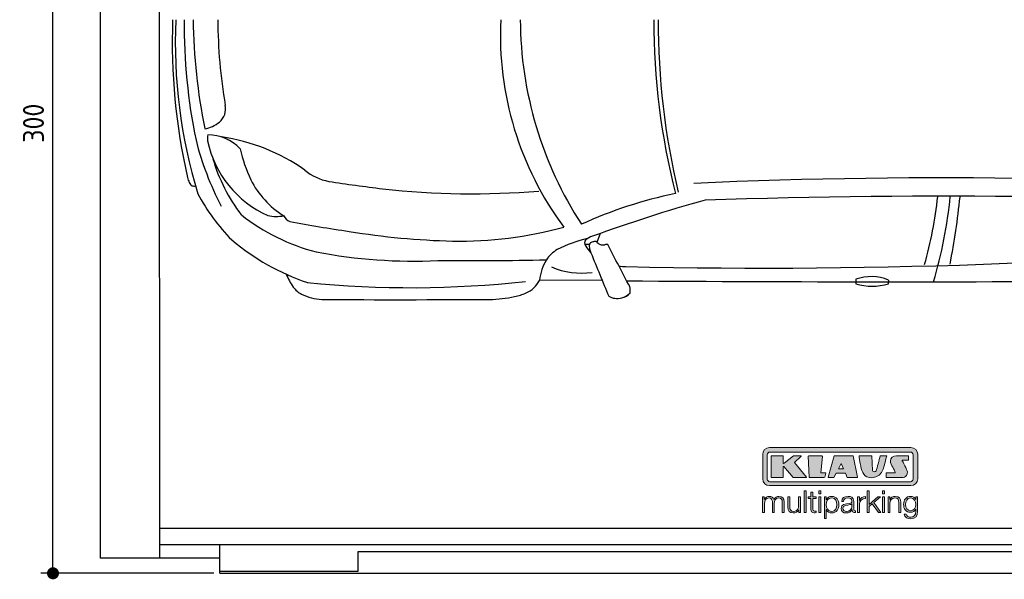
# Model space of a CAD drawing. Header units: millimetres. Extents: x 705 to 7297, y 2178 to 5770.
# Tile 1 of 3: x 705 to 3988, y 2217 to 4082. Entities that reach past the tile are written whole.
import ezdxf

# ---------------------------------------------------------------- set-up
doc = ezdxf.new("R2010")
doc.units = ezdxf.units.MM
doc.layers.get('0').update_dxf_attribs({"lineweight": 25})
for name, color, linetype, lineweight in [('4', 3, 'Continuous', 25), ('AM_0', 7, 'Continuous', 25), ('Car', 10, 'Continuous', 25)]:
    doc.layers.add(name, color=color, linetype=linetype, lineweight=lineweight)
doc.layers.add('Logo', color=7, linetype='Continuous')
doc.styles.get("Standard").update_dxf_attribs({"font": 'ISOCP.SHX'})
doc.dimstyles.new('GEN-ISO$0', dxfattribs={"dimscale": 20, "dimtxt": 3.5, "dimasz": 2, "dimexe": 2, "dimexo": 1, "dimgap": 1.5, "dimtad": 1, "dimdec": 1, "dimlfac": 0.1, "dimdsep": 46, "dimtxsty": 'Standard', "dimblk": 'PUNKT', "dimcen": 2, "dimclrd": 256, "dimclre": 256, "dimclrt": 2, "dimadec": 0, "dimazin": 0, "dimtp": 0.1, "dimtm": 0.1, "dimtfac": 0.71, "dimtdec": 1, "dimtmove": 2, "dimatfit": 3, "dimldrblk": 'PUNKT', "dimfxl": 1, "dimtolj": 1, "dimarcsym": 0})

# ---------------------------------------------------------------- blocks, each defined once
blk = doc.blocks.new('PUNKT')
at = {"layer": '4', "color": 0, "linetype": 'ByBlock'}
blk.add_line((-0.5, 0), (-1, 0), dxfattribs=at)
at = {"layer": '4', "color": 0, "linetype": 'ByBlock', "const_width": 0.5}
blk.add_lwpolyline([(-0.25, 0, 1), (0.25, 0, 1)], format="xyb", close=True, dxfattribs=at)
blk = doc.blocks.new('*D4')
at = {"layer": '4', "lineweight": -2, "transparency": 16777216}
for p, q in [((1352.8, 5237.3), (775.9, 5237.3)), ((815.9, 2277.3), (815.9, 5197.3)), ((1352.8, 2237.3), (775.9, 2237.3))]:
    blk.add_line(p, q, dxfattribs=at)
at = {"layer": 'DEFPOINTS', "color": 0, "transparency": 16777216}
for p in [(815.9, 5237.3), (1372.8, 5237.3), (1372.8, 2237.3)]:
    blk.add_point(p, dxfattribs=at)
at = {"layer": '4', "lineweight": -2, "transparency": 16777216, "xscale": 40, "yscale": 40, "zscale": 40}
for p, rotation in [((815.9, 5237.3), 90), ((815.9, 2237.3), 270)]:
    blk.add_blockref('PUNKT', p, dxfattribs=dict(at, rotation=rotation))
at = {"layer": '4', "color": 2, "transparency": 16777216, "insert": (750.9, 3737.3), "char_height": 70, "attachment_point": 5, "rotation": 90}
blk.add_mtext('\\A1;300', dxfattribs=at)
blk = doc.blocks.new('KLAUS')
at = {"layer": 'Logo', "true_color": 0x7b7b7a}
h = blk.add_hatch(color=8, dxfattribs=at)
h.dxf.hatch_style = 2
edge = h.paths.add_edge_path()
edge.add_spline(control_points=[(3.6, 29.09), (2.88, 29.09), (2.3, 28.51), (2.3, 27.8), (2.3, 27.8), (2.3, 16.11), (2.3, 16.11), (2.3, 15.39), (2.88, 14.81), (3.6, 14.81), (3.6, 14.81), (71.16, 14.81), (71.16, 14.81), (71.88, 14.81), (72.46, 15.39), (72.46, 16.11), (72.46, 16.11), (72.46, 27.8), (72.46, 27.8), (72.46, 28.51), (71.88, 29.09), (71.16, 29.09), (71.16, 29.09), (3.6, 29.09), (3.6, 29.09), (3.6, 29.09), (3.6, 29.09), (3.6, 29.09)], knot_values=[0, 0, 0, 0, 1, 1, 1, 2, 2, 2, 3, 3, 3, 4, 4, 4, 5, 5, 5, 6, 6, 6, 7, 7, 7, 8, 8, 8, 9, 9, 9, 9], degree=3, periodic=0)
edge = h.paths.add_edge_path()
edge.add_spline(control_points=[(3.35, 31.23), (3.35, 31.23), (71.47, 31.23), (71.47, 31.23), (73.26, 31.23), (74.71, 29.77), (74.71, 27.99), (74.71, 27.99), (74.71, 16.17), (74.71, 16.17), (74.71, 14.38), (73.26, 12.93), (71.47, 12.93), (71.47, 12.93), (3.35, 12.93), (3.35, 12.93), (1.56, 12.93), (0.11, 14.38), (0.11, 16.17), (0.11, 16.17), (0.11, 27.99), (0.11, 27.99), (0.11, 29.77), (1.56, 31.23), (3.35, 31.23), (3.35, 31.23), (3.35, 31.23), (3.35, 31.23)], knot_values=[0, 0, 0, 0, 1, 1, 1, 2, 2, 2, 3, 3, 3, 4, 4, 4, 5, 5, 5, 6, 6, 6, 7, 7, 7, 8, 8, 8, 9, 9, 9, 9], degree=3, periodic=0)
h = blk.add_hatch(color=8, dxfattribs=at)
h.dxf.hatch_style = 2
edge = h.paths.add_edge_path()
edge.add_spline(control_points=[(4.5, 27.33), (4.5, 27.33), (9.7, 27.33), (9.7, 27.33), (9.84, 27.33), (9.96, 27.22), (9.96, 27.08), (9.96, 27.08), (9.96, 23.69), (9.96, 23.69), (9.96, 23.69), (9.94, 23.64), (10.04, 23.59), (10.14, 23.53), (10.2, 23.57), (10.2, 23.57), (10.2, 23.57), (10.51, 23.75), (10.51, 23.75), (10.51, 23.75), (14.94, 27.33), (14.94, 27.33), (14.94, 27.33), (18.41, 27.33), (18.41, 27.33), (18.41, 27.33), (18.49, 27.33), (18.56, 27.2), (18.65, 27.04), (18.53, 26.91), (18.53, 26.91), (18.53, 26.91), (15.49, 24.11), (15.49, 24.11), (15.49, 24.11), (21.14, 17.06), (21.14, 17.06), (21.14, 17.06), (21.13, 16.91), (21.13, 16.91), (21.08, 16.84), (20.99, 16.82), (20.99, 16.82), (20.99, 16.82), (14.7, 16.82), (14.7, 16.82), (14.7, 16.82), (10.26, 22.17), (10.26, 22.17), (10.26, 22.17), (10.19, 22.24), (10.08, 22.21), (9.97, 22.18), (9.96, 22.11), (9.96, 22.11), (9.96, 22.11), (9.96, 17.08), (9.96, 17.08), (9.96, 16.94), (9.84, 16.82), (9.7, 16.82), (9.7, 16.82), (4.5, 16.82), (4.5, 16.82), (4.36, 16.82), (4.25, 16.94), (4.25, 17.08), (4.25, 17.08), (4.25, 27.08), (4.25, 27.08), (4.25, 27.22), (4.36, 27.33), (4.5, 27.33), (4.5, 27.33), (4.5, 27.33), (4.5, 27.33)], knot_values=[0, 0, 0, 0, 1, 1, 1, 2, 2, 2, 3, 3, 3, 4, 4, 4, 5, 5, 5, 6, 6, 6, 7, 7, 7, 8, 8, 8, 9, 9, 9, 10, 10, 10, 11, 11, 11, 12, 12, 12, 13, 13, 13, 14, 14, 14, 15, 15, 15, 16, 16, 16, 17, 17, 17, 18, 18, 18, 19, 19, 19, 20, 20, 20, 21, 21, 21, 22, 22, 22, 23, 23, 23, 24, 24, 24, 25, 25, 25, 25], degree=3, periodic=0)
h = blk.add_hatch(color=8, dxfattribs=at)
h.dxf.hatch_style = 2
h.paths.add_polyline_path([(22.42, 17.06), (21.97, 27.15), (22.24, 27.33), (28.55, 27.33), (28.86, 26.97), (28.01, 19.08), (30.26, 19.07), (30.44, 18.95), (30.08, 16.95), (29.49, 16.82), (22.6, 16.82)])
h = blk.add_hatch(color=8, dxfattribs=at)
h.paths.add_polyline_path([(36.52, 21.01), (38.93, 21.01), (37.87, 23.57)])
h.paths.add_polyline_path([(34.52, 27.33), (43.65, 27.33), (45.76, 16.94), (45.57, 16.82), (40.83, 16.82), (39.89, 18.95), (35.42, 18.95), (34.27, 16.82), (31.78, 16.82), (31.66, 17)])
h = blk.add_hatch(color=8, dxfattribs=at)
h.dxf.hatch_style = 2
edge = h.paths.add_edge_path()
edge.add_spline(control_points=[(52.69, 27.32), (52.69, 27.32), (52.88, 20.14), (52.88, 20.14), (53.01, 19.89), (53.2, 19.77), (53.43, 19.71), (53.91, 19.59), (54.43, 19.57), (54.64, 20.03), (55.23, 21.34), (56.27, 25.45), (56.6, 27.33), (56.6, 27.33), (59.77, 27.33), (59.77, 27.33), (58.77, 23.9), (58.56, 16.82), (52.63, 16.76), (48.72, 16.72), (48.01, 19.35), (47.27, 22.24), (46.89, 23.68), (46.54, 27.33), (46.54, 27.33), (46.54, 27.33), (52.69, 27.32), (52.69, 27.32), (52.69, 27.32), (52.69, 27.32), (52.69, 27.32)], knot_values=[0, 0, 0, 0, 1, 1, 1, 2, 2, 2, 3, 3, 3, 4, 4, 4, 5, 5, 5, 6, 6, 6, 7, 7, 7, 8, 8, 8, 9, 9, 9, 10, 10, 10, 10], degree=3, periodic=0)
h = blk.add_hatch(color=8, dxfattribs=at)
h.dxf.hatch_style = 2
edge = h.paths.add_edge_path()
edge.add_spline(control_points=[(64.46, 27.33), (64.46, 27.33), (70.31, 27.33), (70.31, 27.33), (70.31, 26.52), (70.31, 26.02), (70.31, 25.12), (70.31, 25.12), (67.3, 25.12), (67.3, 25.12), (67.24, 25.04), (67.25, 25.11), (67.25, 24.91), (67.25, 24.88), (69.73, 20.38), (69.73, 19.57), (69.73, 16.4), (67.22, 16.81), (65.9, 16.82), (65.9, 16.82), (59.59, 16.82), (59.59, 16.82), (59.59, 17.76), (59.59, 18.23), (59.59, 19.14), (59.59, 19.14), (63.75, 19.14), (63.75, 19.14), (63.82, 19.22), (63.81, 19.11), (63.81, 19.31), (63.81, 20.32), (61.58, 23.06), (61.58, 24.63), (61.58, 26.33), (62.83, 27.34), (64.46, 27.33), (64.46, 27.33), (64.46, 27.33), (64.46, 27.33)], knot_values=[0, 0, 0, 0, 1, 1, 1, 2, 2, 2, 3, 3, 3, 4, 4, 4, 5, 5, 5, 6, 6, 6, 7, 7, 7, 8, 8, 8, 9, 9, 9, 10, 10, 10, 11, 11, 11, 12, 12, 12, 13, 13, 13, 13], degree=3, periodic=0)
at = {"layer": 'Logo', "true_color": 0xef7c00}
h = blk.add_hatch(color=30, dxfattribs=at)
h.dxf.hatch_style = 2
h.paths.add_polyline_path([(20.07, 0), (20.99, 0), (20.99, 10.45), (20.07, 10.45)])
h = blk.add_hatch(color=30, dxfattribs=at)
h.dxf.hatch_style = 2
edge = h.paths.add_edge_path()
edge.add_spline(control_points=[(24.22, 9.82), (24.22, 9.82), (23.3, 9.82), (23.3, 9.82), (23.3, 9.82), (23.3, 7.55), (23.3, 7.55), (23.3, 7.55), (21.98, 7.55), (21.98, 7.55), (21.98, 7.55), (21.98, 6.78), (21.98, 6.78), (21.98, 6.78), (23.3, 6.78), (23.3, 6.78), (23.3, 6.78), (23.3, 1.61), (23.3, 1.61), (23.28, 0.32), (23.71, -0.09), (24.94, -0.09), (25.22, -0.09), (25.48, -0.06), (25.76, -0.06), (25.76, -0.06), (25.76, 0.73), (25.76, 0.73), (25.5, 0.7), (25.23, 0.69), (24.97, 0.69), (24.31, 0.73), (24.22, 1.08), (24.22, 1.68), (24.22, 1.68), (24.22, 6.78), (24.22, 6.78), (24.22, 6.78), (25.76, 6.78), (25.76, 6.78), (25.76, 6.78), (25.76, 7.55), (25.76, 7.55), (25.76, 7.55), (24.22, 7.55), (24.22, 7.55), (24.22, 7.55), (24.22, 9.82), (24.22, 9.82), (24.22, 9.82), (24.22, 9.82), (24.22, 9.82)], knot_values=[0, 0, 0, 0, 1, 1, 1, 2, 2, 2, 3, 3, 3, 4, 4, 4, 5, 5, 5, 6, 6, 6, 7, 7, 7, 8, 8, 8, 9, 9, 9, 10, 10, 10, 11, 11, 11, 12, 12, 12, 13, 13, 13, 14, 14, 14, 15, 15, 15, 16, 16, 16, 17, 17, 17, 17], degree=3, periodic=0)
h = blk.add_hatch(color=30, dxfattribs=at)
h.paths.add_polyline_path([(27.1, 0), (28.03, 0), (28.03, 7.55), (27.1, 7.55)])
h.paths.add_polyline_path([(27.1, 8.98), (28.03, 8.98), (28.03, 10.45), (27.1, 10.45)])
h = blk.add_hatch(color=30, dxfattribs=at)
h.dxf.hatch_style = 2
h.paths.add_polyline_path([(50.4, 0), (51.32, 0), (51.32, 2.87), (52.82, 4.11), (55.8, 0), (56.96, 0), (53.52, 4.76), (56.74, 7.55), (55.51, 7.55), (51.32, 3.89), (51.32, 10.45), (50.4, 10.45)])
h = blk.add_hatch(color=30, dxfattribs=at)
h.paths.add_polyline_path([(57.74, 0), (58.66, 0), (58.66, 7.55), (57.74, 7.55)])
h.paths.add_polyline_path([(57.74, 8.98), (58.66, 8.98), (58.66, 10.45), (57.74, 10.45)])
h = blk.add_hatch(color=30, dxfattribs=at)
h.dxf.hatch_style = 2
edge = h.paths.add_edge_path()
edge.add_spline(control_points=[(0, 0), (0, 0), (0.92, 0), (0.92, 0), (0.92, 0), (0.92, 4.22), (0.92, 4.22), (0.94, 5.8), (1.58, 7), (3.18, 7), (4.35, 7), (4.77, 6.15), (4.76, 5.12), (4.76, 5.12), (4.76, 0), (4.76, 0), (4.76, 0), (5.68, 0), (5.68, 0), (5.68, 0), (5.68, 4.27), (5.68, 4.27), (5.68, 5.68), (6.14, 7), (7.73, 7), (9.05, 7), (9.52, 6.32), (9.52, 5.08), (9.52, 5.08), (9.52, 0), (9.52, 0), (9.52, 0), (10.44, 0), (10.44, 0), (10.44, 0), (10.44, 5.12), (10.44, 5.12), (10.44, 6.91), (9.59, 7.77), (7.94, 7.77), (6.94, 7.77), (5.99, 7.29), (5.54, 6.3), (5.26, 7.29), (4.36, 7.77), (3.37, 7.77), (2.17, 7.77), (1.38, 7.19), (0.89, 6.28), (0.89, 6.28), (0.85, 6.28), (0.85, 6.28), (0.85, 6.28), (0.85, 7.55), (0.85, 7.55), (0.85, 7.55), (0, 7.55), (0, 7.55), (0, 7.55), (0, 0), (0, 0), (0, 0), (0, 0), (0, 0)], knot_values=[0, 0, 0, 0, 1, 1, 1, 2, 2, 2, 3, 3, 3, 4, 4, 4, 5, 5, 5, 6, 6, 6, 7, 7, 7, 8, 8, 8, 9, 9, 9, 10, 10, 10, 11, 11, 11, 12, 12, 12, 13, 13, 13, 14, 14, 14, 15, 15, 15, 16, 16, 16, 17, 17, 17, 18, 18, 18, 19, 19, 19, 20, 20, 20, 21, 21, 21, 21], degree=3, periodic=0)
h = blk.add_hatch(color=30, dxfattribs=at)
h.dxf.hatch_style = 2
edge = h.paths.add_edge_path()
edge.add_spline(control_points=[(18.31, 7.55), (18.31, 7.55), (17.39, 7.55), (17.39, 7.55), (17.39, 7.55), (17.39, 3.59), (17.39, 3.59), (17.39, 2.05), (16.7, 0.56), (15.12, 0.56), (13.66, 0.56), (13.15, 1.27), (13.1, 2.64), (13.1, 2.64), (13.1, 7.55), (13.1, 7.55), (13.1, 7.55), (12.18, 7.55), (12.18, 7.55), (12.18, 7.55), (12.18, 2.65), (12.18, 2.65), (12.18, 0.89), (12.93, -0.22), (14.83, -0.22), (15.96, -0.22), (16.95, 0.35), (17.44, 1.36), (17.44, 1.36), (17.47, 1.36), (17.47, 1.36), (17.47, 1.36), (17.47, 0), (17.47, 0), (17.47, 0), (18.31, 0), (18.31, 0), (18.31, 0), (18.31, 7.55), (18.31, 7.55), (18.31, 7.55), (18.31, 7.55), (18.31, 7.55)], knot_values=[0, 0, 0, 0, 1, 1, 1, 2, 2, 2, 3, 3, 3, 4, 4, 4, 5, 5, 5, 6, 6, 6, 7, 7, 7, 8, 8, 8, 9, 9, 9, 10, 10, 10, 11, 11, 11, 12, 12, 12, 13, 13, 13, 14, 14, 14, 14], degree=3, periodic=0)
h = blk.add_hatch(color=30, dxfattribs=at)
edge = h.paths.add_edge_path()
edge.add_spline(control_points=[(35.84, 3.78), (35.84, 2.21), (35.12, 0.56), (33.37, 0.56), (31.4, 0.56), (30.72, 2.21), (30.72, 3.78), (30.72, 5.49), (31.33, 7), (33.37, 7), (35.12, 7), (35.84, 5.34), (35.84, 3.78), (35.84, 3.78), (35.84, 3.78), (35.84, 3.78)], knot_values=[0, 0, 0, 0, 1, 1, 1, 2, 2, 2, 3, 3, 3, 4, 4, 4, 5, 5, 5, 5], degree=3, periodic=0)
edge = h.paths.add_edge_path()
edge.add_spline(control_points=[(29.79, -2.8), (29.79, -2.8), (30.72, -2.8), (30.72, -2.8), (30.72, -2.8), (30.72, 1.43), (30.72, 1.43), (30.72, 1.43), (30.74, 1.43), (30.74, 1.43), (31.14, 0.35), (32.24, -0.22), (33.37, -0.22), (35.66, -0.22), (36.76, 1.64), (36.76, 3.78), (36.76, 5.91), (35.66, 7.77), (33.37, 7.77), (32.15, 7.77), (31.1, 7.14), (30.67, 6.12), (30.67, 6.12), (30.64, 6.12), (30.64, 6.12), (30.64, 6.12), (30.64, 7.55), (30.64, 7.55), (30.64, 7.55), (29.79, 7.55), (29.79, 7.55), (29.79, 7.55), (29.79, -2.8), (29.79, -2.8), (29.79, -2.8), (29.79, -2.8), (29.79, -2.8)], knot_values=[0, 0, 0, 0, 1, 1, 1, 2, 2, 2, 3, 3, 3, 4, 4, 4, 5, 5, 5, 6, 6, 6, 7, 7, 7, 8, 8, 8, 9, 9, 9, 10, 10, 10, 11, 11, 11, 12, 12, 12, 12], degree=3, periodic=0)
h = blk.add_hatch(color=30, dxfattribs=at)
edge = h.paths.add_edge_path()
edge.add_spline(control_points=[(43.03, 2.93), (43.04, 1.45), (41.8, 0.56), (40.39, 0.56), (39.53, 0.56), (38.71, 1.13), (38.71, 2.05), (38.71, 3.53), (40.66, 3.51), (42.22, 3.79), (42.47, 3.84), (42.88, 3.91), (43, 4.13), (43, 4.13), (43.03, 4.13), (43.03, 4.13), (43.03, 4.13), (43.03, 2.93), (43.03, 2.93), (43.03, 2.93), (43.03, 2.93), (43.03, 2.93)], knot_values=[0, 0, 0, 0, 1, 1, 1, 2, 2, 2, 3, 3, 3, 4, 4, 4, 5, 5, 5, 6, 6, 6, 7, 7, 7, 7], degree=3, periodic=0)
edge = h.paths.add_edge_path()
edge.add_spline(control_points=[(39.03, 5.24), (39.06, 6.47), (39.91, 7), (41.05, 7), (42.14, 7), (43.03, 6.69), (43.03, 5.45), (43.03, 4.61), (42.6, 4.51), (41.84, 4.42), (39.85, 4.19), (37.79, 4.11), (37.79, 1.99), (37.79, 0.47), (38.93, -0.22), (40.32, -0.22), (41.77, -0.22), (42.43, 0.34), (43.07, 1.32), (43.07, 1.32), (43.1, 1.32), (43.1, 1.32), (43.1, 0.53), (43.25, 0), (44.19, 0), (44.43, 0), (44.58, 0.01), (44.79, 0.06), (44.79, 0.06), (44.79, 0.83), (44.79, 0.83), (44.71, 0.81), (44.6, 0.78), (44.49, 0.78), (44.13, 0.78), (43.95, 0.98), (43.95, 1.33), (43.95, 1.33), (43.95, 5.34), (43.95, 5.34), (43.95, 7.36), (42.5, 7.77), (41.17, 7.77), (39.44, 7.77), (38.2, 7.01), (38.11, 5.24), (38.11, 5.24), (39.03, 5.24), (39.03, 5.24), (39.03, 5.24), (39.03, 5.24), (39.03, 5.24)], knot_values=[0, 0, 0, 0, 1, 1, 1, 2, 2, 2, 3, 3, 3, 4, 4, 4, 5, 5, 5, 6, 6, 6, 7, 7, 7, 8, 8, 8, 9, 9, 9, 10, 10, 10, 11, 11, 11, 12, 12, 12, 13, 13, 13, 14, 14, 14, 15, 15, 15, 16, 16, 16, 17, 17, 17, 17], degree=3, periodic=0)
h = blk.add_hatch(color=30, dxfattribs=at)
h.dxf.hatch_style = 2
edge = h.paths.add_edge_path()
edge.add_spline(control_points=[(45.79, 0), (45.79, 0), (46.71, 0), (46.71, 0), (46.71, 0), (46.71, 4.03), (46.71, 4.03), (46.71, 5.59), (47.85, 6.82), (49.52, 6.73), (49.52, 6.73), (49.52, 7.66), (49.52, 7.66), (48.16, 7.72), (47.14, 7), (46.67, 5.78), (46.67, 5.78), (46.64, 5.78), (46.64, 5.78), (46.64, 5.78), (46.64, 7.55), (46.64, 7.55), (46.64, 7.55), (45.79, 7.55), (45.79, 7.55), (45.79, 7.55), (45.79, 0), (45.79, 0), (45.79, 0), (45.79, 0), (45.79, 0)], knot_values=[0, 0, 0, 0, 1, 1, 1, 2, 2, 2, 3, 3, 3, 4, 4, 4, 5, 5, 5, 6, 6, 6, 7, 7, 7, 8, 8, 8, 9, 9, 9, 10, 10, 10, 10], degree=3, periodic=0)
h = blk.add_hatch(color=30, dxfattribs=at)
h.dxf.hatch_style = 2
edge = h.paths.add_edge_path()
edge.add_spline(control_points=[(60.41, 0), (60.41, 0), (61.33, 0), (61.33, 0), (61.33, 0), (61.33, 4.41), (61.33, 4.41), (61.36, 5.89), (62.24, 7), (63.7, 7), (65.2, 7), (65.62, 6.02), (65.62, 4.71), (65.62, 4.71), (65.62, 0), (65.62, 0), (65.62, 0), (66.54, 0), (66.54, 0), (66.54, 0), (66.54, 4.86), (66.54, 4.86), (66.54, 6.66), (65.9, 7.77), (63.78, 7.77), (62.71, 7.77), (61.7, 7.16), (61.36, 6.25), (61.36, 6.25), (61.33, 6.25), (61.33, 6.25), (61.33, 6.25), (61.33, 7.55), (61.33, 7.55), (61.33, 7.55), (60.41, 7.55), (60.41, 7.55), (60.41, 7.55), (60.41, 0), (60.41, 0), (60.41, 0), (60.41, 0), (60.41, 0)], knot_values=[0, 0, 0, 0, 1, 1, 1, 2, 2, 2, 3, 3, 3, 4, 4, 4, 5, 5, 5, 6, 6, 6, 7, 7, 7, 8, 8, 8, 9, 9, 9, 10, 10, 10, 11, 11, 11, 12, 12, 12, 13, 13, 13, 14, 14, 14, 14], degree=3, periodic=0)
h = blk.add_hatch(color=30, dxfattribs=at)
edge = h.paths.add_edge_path()
edge.add_spline(control_points=[(71.32, 0.86), (69.62, 0.86), (68.83, 2.34), (68.83, 3.86), (68.83, 5.43), (69.56, 7), (71.32, 7), (73.06, 7), (73.75, 5.34), (73.75, 3.86), (73.75, 2.33), (72.91, 0.86), (71.32, 0.86), (71.32, 0.86), (71.32, 0.86), (71.32, 0.86)], knot_values=[0, 0, 0, 0, 1, 1, 1, 2, 2, 2, 3, 3, 3, 4, 4, 4, 5, 5, 5, 5], degree=3, periodic=0)
edge = h.paths.add_edge_path()
edge.add_spline(control_points=[(74.67, 7.55), (74.67, 7.55), (73.75, 7.55), (73.75, 7.55), (73.75, 7.55), (73.75, 6.25), (73.75, 6.25), (73.75, 6.25), (73.72, 6.25), (73.72, 6.25), (73.35, 7.09), (72.41, 7.77), (71.32, 7.77), (69.13, 7.77), (67.9, 6.05), (67.9, 3.97), (67.9, 1.82), (68.9, 0.09), (71.32, 0.09), (72.4, 0.09), (73.29, 0.72), (73.72, 1.64), (73.72, 1.64), (73.75, 1.64), (73.75, 1.64), (73.75, 1.64), (73.75, 0.61), (73.75, 0.61), (73.75, -1.23), (73.01, -2.24), (71.32, -2.24), (70.29, -2.24), (69.31, -1.85), (69.1, -0.73), (69.1, -0.73), (68.18, -0.73), (68.18, -0.73), (68.31, -2.34), (69.81, -3.02), (71.32, -3.02), (73.79, -3.02), (74.65, -1.64), (74.67, 0.61), (74.67, 0.61), (74.67, 7.55), (74.67, 7.55), (74.67, 7.55), (74.67, 7.55), (74.67, 7.55)], knot_values=[0, 0, 0, 0, 1, 1, 1, 2, 2, 2, 3, 3, 3, 4, 4, 4, 5, 5, 5, 6, 6, 6, 7, 7, 7, 8, 8, 8, 9, 9, 9, 10, 10, 10, 11, 11, 11, 12, 12, 12, 13, 13, 13, 14, 14, 14, 15, 15, 15, 16, 16, 16, 16], degree=3, periodic=0)
at = {"layer": 'Logo', "lineweight": 0}
for points in [[(22.42, 17.06), (21.97, 27.15), (22.24, 27.33), (28.55, 27.33), (28.86, 26.97), (28.01, 19.08), (30.26, 19.07), (30.44, 18.95), (30.08, 16.95), (29.49, 16.82), (22.6, 16.82), (22.42, 17.06), (22.42, 17.06)], [(34.52, 27.33), (43.65, 27.33), (45.76, 16.94), (45.57, 16.82), (40.83, 16.82), (39.89, 18.95), (35.42, 18.95), (34.27, 16.82), (31.78, 16.82), (31.66, 17), (34.52, 27.33), (34.52, 27.33)], [(36.52, 21.01), (38.93, 21.01), (37.87, 23.57), (36.52, 21.01), (36.52, 21.01)], [(20.07, 0), (20.99, 0), (20.99, 10.45), (20.07, 10.45), (20.07, 0), (20.07, 0)], [(27.1, 8.98), (28.03, 8.98), (28.03, 10.45), (27.1, 10.45), (27.1, 8.98), (27.1, 8.98)], [(50.4, 0), (51.32, 0), (51.32, 2.87), (52.82, 4.11), (55.8, 0), (56.96, 0), (53.52, 4.76), (56.74, 7.55), (55.51, 7.55), (51.32, 3.89), (51.32, 10.45), (50.4, 10.45), (50.4, 0), (50.4, 0)], [(57.74, 8.98), (58.66, 8.98), (58.66, 10.45), (57.74, 10.45), (57.74, 8.98), (57.74, 8.98)], [(27.1, 0), (28.03, 0), (28.03, 7.55), (27.1, 7.55), (27.1, 0), (27.1, 0)], [(57.74, 0), (58.66, 0), (58.66, 7.55), (57.74, 7.55), (57.74, 0), (57.74, 0)]]:
    blk.add_lwpolyline(points, dxfattribs=at)
for points, knots in [([(3.35, 31.23), (3.35, 31.23), (71.47, 31.23), (71.47, 31.23), (73.26, 31.23), (74.71, 29.77), (74.71, 27.99), (74.71, 27.99), (74.71, 16.17), (74.71, 16.17), (74.71, 14.38), (73.26, 12.93), (71.47, 12.93), (71.47, 12.93), (3.35, 12.93), (3.35, 12.93), (1.56, 12.93), (0.11, 14.38), (0.11, 16.17), (0.11, 16.17), (0.11, 27.99), (0.11, 27.99), (0.11, 29.77), (1.56, 31.23), (3.35, 31.23), (3.35, 31.23), (3.35, 31.23), (3.35, 31.23)], [0, 0, 0, 0, 1, 1, 1, 2, 2, 2, 3, 3, 3, 4, 4, 4, 5, 5, 5, 6, 6, 6, 7, 7, 7, 8, 8, 8, 9, 9, 9, 9]), ([(3.6, 29.09), (2.88, 29.09), (2.3, 28.51), (2.3, 27.8), (2.3, 27.8), (2.3, 16.11), (2.3, 16.11), (2.3, 15.39), (2.88, 14.81), (3.6, 14.81), (3.6, 14.81), (71.16, 14.81), (71.16, 14.81), (71.88, 14.81), (72.46, 15.39), (72.46, 16.11), (72.46, 16.11), (72.46, 27.8), (72.46, 27.8), (72.46, 28.51), (71.88, 29.09), (71.16, 29.09), (71.16, 29.09), (3.6, 29.09), (3.6, 29.09), (3.6, 29.09), (3.6, 29.09), (3.6, 29.09)], [0, 0, 0, 0, 1, 1, 1, 2, 2, 2, 3, 3, 3, 4, 4, 4, 5, 5, 5, 6, 6, 6, 7, 7, 7, 8, 8, 8, 9, 9, 9, 9]), ([(4.5, 27.33), (4.5, 27.33), (9.7, 27.33), (9.7, 27.33), (9.84, 27.33), (9.96, 27.22), (9.96, 27.08), (9.96, 27.08), (9.96, 23.69), (9.96, 23.69), (9.96, 23.69), (9.94, 23.64), (10.04, 23.59), (10.14, 23.53), (10.2, 23.57), (10.2, 23.57), (10.2, 23.57), (10.51, 23.75), (10.51, 23.75), (10.51, 23.75), (14.94, 27.33), (14.94, 27.33), (14.94, 27.33), (18.41, 27.33), (18.41, 27.33), (18.41, 27.33), (18.49, 27.33), (18.56, 27.2), (18.65, 27.04), (18.53, 26.91), (18.53, 26.91), (18.53, 26.91), (15.49, 24.11), (15.49, 24.11), (15.49, 24.11), (21.14, 17.06), (21.14, 17.06), (21.14, 17.06), (21.13, 16.91), (21.13, 16.91), (21.08, 16.84), (20.99, 16.82), (20.99, 16.82), (20.99, 16.82), (14.7, 16.82), (14.7, 16.82), (14.7, 16.82), (10.26, 22.17), (10.26, 22.17), (10.26, 22.17), (10.19, 22.24), (10.08, 22.21), (9.97, 22.18), (9.96, 22.11), (9.96, 22.11), (9.96, 22.11), (9.96, 17.08), (9.96, 17.08), (9.96, 16.94), (9.84, 16.82), (9.7, 16.82), (9.7, 16.82), (4.5, 16.82), (4.5, 16.82), (4.36, 16.82), (4.25, 16.94), (4.25, 17.08), (4.25, 17.08), (4.25, 27.08), (4.25, 27.08), (4.25, 27.22), (4.36, 27.33), (4.5, 27.33), (4.5, 27.33), (4.5, 27.33), (4.5, 27.33)], [0, 0, 0, 0, 1, 1, 1, 2, 2, 2, 3, 3, 3, 4, 4, 4, 5, 5, 5, 6, 6, 6, 7, 7, 7, 8, 8, 8, 9, 9, 9, 10, 10, 10, 11, 11, 11, 12, 12, 12, 13, 13, 13, 14, 14, 14, 15, 15, 15, 16, 16, 16, 17, 17, 17, 18, 18, 18, 19, 19, 19, 20, 20, 20, 21, 21, 21, 22, 22, 22, 23, 23, 23, 24, 24, 24, 25, 25, 25, 25]), ([(52.69, 27.32), (52.69, 27.32), (52.88, 20.14), (52.88, 20.14), (53.01, 19.89), (53.2, 19.77), (53.43, 19.71), (53.91, 19.59), (54.43, 19.57), (54.64, 20.03), (55.23, 21.34), (56.27, 25.45), (56.6, 27.33), (56.6, 27.33), (59.77, 27.33), (59.77, 27.33), (58.77, 23.9), (58.56, 16.82), (52.63, 16.76), (48.72, 16.72), (48.01, 19.35), (47.27, 22.24), (46.89, 23.68), (46.54, 27.33), (46.54, 27.33), (46.54, 27.33), (52.69, 27.32), (52.69, 27.32), (52.69, 27.32), (52.69, 27.32), (52.69, 27.32)], [0, 0, 0, 0, 1, 1, 1, 2, 2, 2, 3, 3, 3, 4, 4, 4, 5, 5, 5, 6, 6, 6, 7, 7, 7, 8, 8, 8, 9, 9, 9, 10, 10, 10, 10]), ([(64.46, 27.33), (64.46, 27.33), (70.31, 27.33), (70.31, 27.33), (70.31, 26.52), (70.31, 26.02), (70.31, 25.12), (70.31, 25.12), (67.3, 25.12), (67.3, 25.12), (67.24, 25.04), (67.25, 25.11), (67.25, 24.91), (67.25, 24.88), (69.73, 20.38), (69.73, 19.57), (69.73, 16.4), (67.22, 16.81), (65.9, 16.82), (65.9, 16.82), (59.59, 16.82), (59.59, 16.82), (59.59, 17.76), (59.59, 18.23), (59.59, 19.14), (59.59, 19.14), (63.75, 19.14), (63.75, 19.14), (63.82, 19.22), (63.81, 19.11), (63.81, 19.31), (63.81, 20.32), (61.58, 23.06), (61.58, 24.63), (61.58, 26.33), (62.83, 27.34), (64.46, 27.33), (64.46, 27.33), (64.46, 27.33), (64.46, 27.33)], [0, 0, 0, 0, 1, 1, 1, 2, 2, 2, 3, 3, 3, 4, 4, 4, 5, 5, 5, 6, 6, 6, 7, 7, 7, 8, 8, 8, 9, 9, 9, 10, 10, 10, 11, 11, 11, 12, 12, 12, 13, 13, 13, 13]), ([(24.22, 9.82), (24.22, 9.82), (23.3, 9.82), (23.3, 9.82), (23.3, 9.82), (23.3, 7.55), (23.3, 7.55), (23.3, 7.55), (21.98, 7.55), (21.98, 7.55), (21.98, 7.55), (21.98, 6.78), (21.98, 6.78), (21.98, 6.78), (23.3, 6.78), (23.3, 6.78), (23.3, 6.78), (23.3, 1.61), (23.3, 1.61), (23.28, 0.32), (23.71, -0.09), (24.94, -0.09), (25.22, -0.09), (25.48, -0.06), (25.76, -0.06), (25.76, -0.06), (25.76, 0.73), (25.76, 0.73), (25.5, 0.7), (25.23, 0.69), (24.97, 0.69), (24.31, 0.73), (24.22, 1.08), (24.22, 1.68), (24.22, 1.68), (24.22, 6.78), (24.22, 6.78), (24.22, 6.78), (25.76, 6.78), (25.76, 6.78), (25.76, 6.78), (25.76, 7.55), (25.76, 7.55), (25.76, 7.55), (24.22, 7.55), (24.22, 7.55), (24.22, 7.55), (24.22, 9.82), (24.22, 9.82), (24.22, 9.82), (24.22, 9.82), (24.22, 9.82)], [0, 0, 0, 0, 1, 1, 1, 2, 2, 2, 3, 3, 3, 4, 4, 4, 5, 5, 5, 6, 6, 6, 7, 7, 7, 8, 8, 8, 9, 9, 9, 10, 10, 10, 11, 11, 11, 12, 12, 12, 13, 13, 13, 14, 14, 14, 15, 15, 15, 16, 16, 16, 17, 17, 17, 17]), ([(0, 0), (0, 0), (0.92, 0), (0.92, 0), (0.92, 0), (0.92, 4.22), (0.92, 4.22), (0.94, 5.8), (1.58, 7), (3.18, 7), (4.35, 7), (4.77, 6.15), (4.76, 5.12), (4.76, 5.12), (4.76, 0), (4.76, 0), (4.76, 0), (5.68, 0), (5.68, 0), (5.68, 0), (5.68, 4.27), (5.68, 4.27), (5.68, 5.68), (6.14, 7), (7.73, 7), (9.05, 7), (9.52, 6.32), (9.52, 5.08), (9.52, 5.08), (9.52, 0), (9.52, 0), (9.52, 0), (10.44, 0), (10.44, 0), (10.44, 0), (10.44, 5.12), (10.44, 5.12), (10.44, 6.91), (9.59, 7.77), (7.94, 7.77), (6.94, 7.77), (5.99, 7.29), (5.54, 6.3), (5.26, 7.29), (4.36, 7.77), (3.37, 7.77), (2.17, 7.77), (1.38, 7.19), (0.89, 6.28), (0.89, 6.28), (0.85, 6.28), (0.85, 6.28), (0.85, 6.28), (0.85, 7.55), (0.85, 7.55), (0.85, 7.55), (0, 7.55), (0, 7.55), (0, 7.55), (0, 0), (0, 0), (0, 0), (0, 0), (0, 0)], [0, 0, 0, 0, 1, 1, 1, 2, 2, 2, 3, 3, 3, 4, 4, 4, 5, 5, 5, 6, 6, 6, 7, 7, 7, 8, 8, 8, 9, 9, 9, 10, 10, 10, 11, 11, 11, 12, 12, 12, 13, 13, 13, 14, 14, 14, 15, 15, 15, 16, 16, 16, 17, 17, 17, 18, 18, 18, 19, 19, 19, 20, 20, 20, 21, 21, 21, 21]), ([(18.31, 7.55), (18.31, 7.55), (17.39, 7.55), (17.39, 7.55), (17.39, 7.55), (17.39, 3.59), (17.39, 3.59), (17.39, 2.05), (16.7, 0.56), (15.12, 0.56), (13.66, 0.56), (13.15, 1.27), (13.1, 2.64), (13.1, 2.64), (13.1, 7.55), (13.1, 7.55), (13.1, 7.55), (12.18, 7.55), (12.18, 7.55), (12.18, 7.55), (12.18, 2.65), (12.18, 2.65), (12.18, 0.89), (12.93, -0.22), (14.83, -0.22), (15.96, -0.22), (16.95, 0.35), (17.44, 1.36), (17.44, 1.36), (17.47, 1.36), (17.47, 1.36), (17.47, 1.36), (17.47, 0), (17.47, 0), (17.47, 0), (18.31, 0), (18.31, 0), (18.31, 0), (18.31, 7.55), (18.31, 7.55), (18.31, 7.55), (18.31, 7.55), (18.31, 7.55)], [0, 0, 0, 0, 1, 1, 1, 2, 2, 2, 3, 3, 3, 4, 4, 4, 5, 5, 5, 6, 6, 6, 7, 7, 7, 8, 8, 8, 9, 9, 9, 10, 10, 10, 11, 11, 11, 12, 12, 12, 13, 13, 13, 14, 14, 14, 14]), ([(29.79, -2.8), (29.79, -2.8), (30.72, -2.8), (30.72, -2.8), (30.72, -2.8), (30.72, 1.43), (30.72, 1.43), (30.72, 1.43), (30.74, 1.43), (30.74, 1.43), (31.14, 0.35), (32.24, -0.22), (33.37, -0.22), (35.66, -0.22), (36.76, 1.64), (36.76, 3.78), (36.76, 5.91), (35.66, 7.77), (33.37, 7.77), (32.15, 7.77), (31.1, 7.14), (30.67, 6.12), (30.67, 6.12), (30.64, 6.12), (30.64, 6.12), (30.64, 6.12), (30.64, 7.55), (30.64, 7.55), (30.64, 7.55), (29.79, 7.55), (29.79, 7.55), (29.79, 7.55), (29.79, -2.8), (29.79, -2.8), (29.79, -2.8), (29.79, -2.8), (29.79, -2.8)], [0, 0, 0, 0, 1, 1, 1, 2, 2, 2, 3, 3, 3, 4, 4, 4, 5, 5, 5, 6, 6, 6, 7, 7, 7, 8, 8, 8, 9, 9, 9, 10, 10, 10, 11, 11, 11, 12, 12, 12, 12]), ([(35.84, 3.78), (35.84, 2.21), (35.12, 0.56), (33.37, 0.56), (31.4, 0.56), (30.72, 2.21), (30.72, 3.78), (30.72, 5.49), (31.33, 7), (33.37, 7), (35.12, 7), (35.84, 5.34), (35.84, 3.78), (35.84, 3.78), (35.84, 3.78), (35.84, 3.78)], [0, 0, 0, 0, 1, 1, 1, 2, 2, 2, 3, 3, 3, 4, 4, 4, 5, 5, 5, 5]), ([(39.03, 5.24), (39.06, 6.47), (39.91, 7), (41.05, 7), (42.14, 7), (43.03, 6.69), (43.03, 5.45), (43.03, 4.61), (42.6, 4.51), (41.84, 4.42), (39.85, 4.19), (37.79, 4.11), (37.79, 1.99), (37.79, 0.47), (38.93, -0.22), (40.32, -0.22), (41.77, -0.22), (42.43, 0.34), (43.07, 1.32), (43.07, 1.32), (43.1, 1.32), (43.1, 1.32), (43.1, 0.53), (43.25, 0), (44.19, 0), (44.43, 0), (44.58, 0.01), (44.79, 0.06), (44.79, 0.06), (44.79, 0.83), (44.79, 0.83), (44.71, 0.81), (44.6, 0.78), (44.49, 0.78), (44.13, 0.78), (43.95, 0.98), (43.95, 1.33), (43.95, 1.33), (43.95, 5.34), (43.95, 5.34), (43.95, 7.36), (42.5, 7.77), (41.17, 7.77), (39.44, 7.77), (38.2, 7.01), (38.11, 5.24), (38.11, 5.24), (39.03, 5.24), (39.03, 5.24), (39.03, 5.24), (39.03, 5.24), (39.03, 5.24)], [0, 0, 0, 0, 1, 1, 1, 2, 2, 2, 3, 3, 3, 4, 4, 4, 5, 5, 5, 6, 6, 6, 7, 7, 7, 8, 8, 8, 9, 9, 9, 10, 10, 10, 11, 11, 11, 12, 12, 12, 13, 13, 13, 14, 14, 14, 15, 15, 15, 16, 16, 16, 17, 17, 17, 17]), ([(45.79, 0), (45.79, 0), (46.71, 0), (46.71, 0), (46.71, 0), (46.71, 4.03), (46.71, 4.03), (46.71, 5.59), (47.85, 6.82), (49.52, 6.73), (49.52, 6.73), (49.52, 7.66), (49.52, 7.66), (48.16, 7.72), (47.14, 7), (46.67, 5.78), (46.67, 5.78), (46.64, 5.78), (46.64, 5.78), (46.64, 5.78), (46.64, 7.55), (46.64, 7.55), (46.64, 7.55), (45.79, 7.55), (45.79, 7.55), (45.79, 7.55), (45.79, 0), (45.79, 0), (45.79, 0), (45.79, 0), (45.79, 0)], [0, 0, 0, 0, 1, 1, 1, 2, 2, 2, 3, 3, 3, 4, 4, 4, 5, 5, 5, 6, 6, 6, 7, 7, 7, 8, 8, 8, 9, 9, 9, 10, 10, 10, 10]), ([(60.41, 0), (60.41, 0), (61.33, 0), (61.33, 0), (61.33, 0), (61.33, 4.41), (61.33, 4.41), (61.36, 5.89), (62.24, 7), (63.7, 7), (65.2, 7), (65.62, 6.02), (65.62, 4.71), (65.62, 4.71), (65.62, 0), (65.62, 0), (65.62, 0), (66.54, 0), (66.54, 0), (66.54, 0), (66.54, 4.86), (66.54, 4.86), (66.54, 6.66), (65.9, 7.77), (63.78, 7.77), (62.71, 7.77), (61.7, 7.16), (61.36, 6.25), (61.36, 6.25), (61.33, 6.25), (61.33, 6.25), (61.33, 6.25), (61.33, 7.55), (61.33, 7.55), (61.33, 7.55), (60.41, 7.55), (60.41, 7.55), (60.41, 7.55), (60.41, 0), (60.41, 0), (60.41, 0), (60.41, 0), (60.41, 0)], [0, 0, 0, 0, 1, 1, 1, 2, 2, 2, 3, 3, 3, 4, 4, 4, 5, 5, 5, 6, 6, 6, 7, 7, 7, 8, 8, 8, 9, 9, 9, 10, 10, 10, 11, 11, 11, 12, 12, 12, 13, 13, 13, 14, 14, 14, 14]), ([(74.67, 7.55), (74.67, 7.55), (73.75, 7.55), (73.75, 7.55), (73.75, 7.55), (73.75, 6.25), (73.75, 6.25), (73.75, 6.25), (73.72, 6.25), (73.72, 6.25), (73.35, 7.09), (72.41, 7.77), (71.32, 7.77), (69.13, 7.77), (67.9, 6.05), (67.9, 3.97), (67.9, 1.82), (68.9, 0.09), (71.32, 0.09), (72.4, 0.09), (73.29, 0.72), (73.72, 1.64), (73.72, 1.64), (73.75, 1.64), (73.75, 1.64), (73.75, 1.64), (73.75, 0.61), (73.75, 0.61), (73.75, -1.23), (73.01, -2.24), (71.32, -2.24), (70.29, -2.24), (69.31, -1.85), (69.1, -0.73), (69.1, -0.73), (68.18, -0.73), (68.18, -0.73), (68.31, -2.34), (69.81, -3.02), (71.32, -3.02), (73.79, -3.02), (74.65, -1.64), (74.67, 0.61), (74.67, 0.61), (74.67, 7.55), (74.67, 7.55), (74.67, 7.55), (74.67, 7.55), (74.67, 7.55)], [0, 0, 0, 0, 1, 1, 1, 2, 2, 2, 3, 3, 3, 4, 4, 4, 5, 5, 5, 6, 6, 6, 7, 7, 7, 8, 8, 8, 9, 9, 9, 10, 10, 10, 11, 11, 11, 12, 12, 12, 13, 13, 13, 14, 14, 14, 15, 15, 15, 16, 16, 16, 16]), ([(71.32, 0.86), (69.62, 0.86), (68.83, 2.34), (68.83, 3.86), (68.83, 5.43), (69.56, 7), (71.32, 7), (73.06, 7), (73.75, 5.34), (73.75, 3.86), (73.75, 2.33), (72.91, 0.86), (71.32, 0.86), (71.32, 0.86), (71.32, 0.86), (71.32, 0.86)], [0, 0, 0, 0, 1, 1, 1, 2, 2, 2, 3, 3, 3, 4, 4, 4, 5, 5, 5, 5]), ([(43.03, 2.93), (43.04, 1.45), (41.8, 0.56), (40.39, 0.56), (39.53, 0.56), (38.71, 1.13), (38.71, 2.05), (38.71, 3.53), (40.66, 3.51), (42.22, 3.79), (42.47, 3.84), (42.88, 3.91), (43, 4.13), (43, 4.13), (43.03, 4.13), (43.03, 4.13), (43.03, 4.13), (43.03, 2.93), (43.03, 2.93), (43.03, 2.93), (43.03, 2.93), (43.03, 2.93)], [0, 0, 0, 0, 1, 1, 1, 2, 2, 2, 3, 3, 3, 4, 4, 4, 5, 5, 5, 6, 6, 6, 7, 7, 7, 7])]:
    blk.add_open_spline(points, degree=3, knots=knots, dxfattribs=at)
blk = doc.blocks.new('Car_drauf')
at = {"layer": 'Car'}
for p, q in [((2587.8, -1018.3), (2598.8, -988.5)), ((2562.2, -1025.7), (2547.4, -1026.1)), ((2604.7, -1144.8), (2395.3, -1145.4)), ((3450.7, -1141.7), (3450.7, -1156.7)), ((3559, -1144.3), (3558.9, -1157.4))]:
    blk.add_line(p, q, dxfattribs=at)
for centre, radius, start, end in [((3214.2, -350.2), 2042.9, 177.9395, 192.7866), ((2932.4, -349.4), 1751.1, 177.6169, 196.8312), ((3083.7, -294.9), 1872.7, 179.4397, 191.8114), ((3218.1, -249.8), 1977.3, 180.7769, 191.3701), ((3066.6, -268), 1743.5, 180.2831, 189.6885), ((3339.5, -328), 1074.1, 177.2556, 216.5691), ((3595.9, -269.8), 1264.3, 180.3068, 213.0017), ((5158.8, -273.6), 2382.1, 180.072, 194.1507), ((5284.5, -278), 2493.1, 179.9662, 193.2885), ((1292.9, -573.9), 56.4, 309.0602, 12.8602), ((1257.7, -530.8), 112.1, 281.3388, 309.1276), ((2202.3, -439.8), 981.1, 194.0661, 207.8208), ((1354.3, -671.9), 65.8, 169.6982, 187.4281), ((1632.3, -608.8), 350.6, 191.7863, 246.0628), ((1290.3, -806.2), 146.1, 42.7936, 90.0985), ((1244.6, -1299.3), 638.5, 54.7315, 81.8327), ((1961.6, -570.7), 580.4, 193.5827, 204.3457), ((1841, -586.4), 555.8, 196.0422, 217.7537), ((1730.1, -633.6), 185.7, 231.0235, 258.4427), ((1342.2, -771.1), 124.1, 194.5362, 202.8757), ((1245.1, -813.2), 18.4, 199.5927, 245.8708), ((1703.8, -671.6), 304.3, 207.053, 238.0644), ((2660.1, 5588.1), 6476.3, 261.41088, 263.01744), ((3730.5, -18890.2), 18086.5, 85.33073, 92.59733), ((1244.2, -805.3), 25.6, 255.0185, 280.1323), ((2171.7, 1860.7), 2717.4, 263.6847, 274.6749), ((1851.7, -537.2), 675.6, 208.1928, 224.4965), ((3130.6, -2250.3), 1422.3, 101.4179, 114.7287), ((4365.8, -5947.6), 5264.4, 105.6219, 109.9198), ((3768, -27305), 26440.1, 86.98152, 91.77684), ((2289.5, -705.4), 1443.5, 344.4277, 353.6171), ((2258.9, -719.6), 1513.6, 343.4873, 354.4697), ((1301.5, -611.6), 2509.7, 348.9766, 354.1623), ((1822.9, -389.3), 683.1, 231.9714, 255.4782), ((1517.8, -810.3), 122.1, 256.8888, 281.8518), ((1575.7, -915.2), 35.9, 203.9977, 249.2012), ((2322.4, 2969.7), 3991.3, 259.0309, 261.9185), ((2164.4, 1464.3), 2479.3, 260.6418, 268.6459), ((2127.2, 321.5), 1336.1, 269.0847, 285.1735), ((1876.8, -405.9), 789.2, 230.0325, 251.1469), ((2651, -1421.6), 426.4, 102.8702, 117.3604), ((2557.3, -1019.3), 11.4, 134.8342, 182.8109), ((2593.7, -1062.3), 67.7, 108.53, 131.0072), ((2588, -1075.8), 60.5, 96.4677, 106.7327), ((2582.2, -1023.6), 7.94, 68.0161, 97.2947), ((2579.8, -1025.7), 10.9, 37.0424, 60.209), ((3147.1, 19397.7), 20502.1, 268.70421, 275.81427), ((1975.8, 652.3), 1733.5, 259.222, 272.6847), ((2511.4, -1140.6), 112.8, 119.9841, 145.3102), ((2570.9, -1017.5), 25, 185.3119, 212.6922), ((2676.5, -951.2), 149.7, 212.2054, 223.2589), ((2591.6, -1031.2), 29.9, 169.643, 197.0761), ((2571.6, -1028), 9.72, 130.0628, 166.8715), ((2695.2, -1005.3), 136.7, 194.6603, 200.7788), ((2575, -1033), 15.8, 106.3185, 127.7317), ((2614.7, -991.8), 37.9, 226.3025, 236.5758), ((2605.6, -1005.1), 21.8, 236.8834, 268.1292), ((2611.2, -931), 96.1, 266.2739, 270.0983), ((2611.9, -1020.1), 6.99, 265.0523, 288.1616), ((2652.5, -1140.6), 120.1, 106.8649, 108.6005), ((2619.5, -1032.8), 7.45, 91.971, 104.9899), ((2618.8, -1038), 12.6, 68.4851, 87.8324), ((-87010.6, -48001.6), 101197.5, 27.56865, 27.658105), ((2143.3, 13981.6), 15061.1, 269.67146, 271.04617), ((2572.8, -1167), 178.7, 149.525, 172.6669), ((14330.2, 3704.8), 12688.9, 202.02565, 202.73135), ((2536.6, -867.1), 254.1, 246.6039, 277.903), ((2680.2, -966.5), 132.7, 261.6161, 271.3799), ((1779.6, -1026), 248.9, 203.3496, 214.6403), ((1966.7, 2329.8), 3499.5, 264.3402, 276.279), ((2319.1, -1109), 84.5, 292.3548, 334.4823), ((2389.6, -1143.6), 5.94, 342.3259, 354.3459), ((3585.1, 138164.7), 139314.6, 269.630458, 270.327846), ((3501.6, -1284.2), 151.3, 67.5862, 109.6456), ((1638.6, -1122.2), 78.2, 215.427, 242.4624), ((2642.9, -1180.7), 55.6, 353.2347, 15.0896), ((2642.9, -1180.7), 55.6, 353.2347, 15.0817), ((3506, -968.2), 196.5, 253.6544, 285.7333), ((1683.5, -1021), 188.8, 244.5584, 265.7724), ((1905.2, 65900.1), 67109.8, 269.798833, 270.277064), ((2216.7, -725), 484.1, 271.5399, 281.4595), ((2271.5, -1006.2), 197.7, 282.0858, 293.7622), ((2655.4, -1147.3), 58.5, 240.8177, 316.898), ((2655.4, -1147.3), 58.5, 240.8195, 261.252), ((2655.4, -1147.3), 58.5, 261.2529, 284.8692), ((2655.4, -1147.3), 58.5, 284.8201, 316.898)]:
    blk.add_arc(centre, radius, start, end, dxfattribs=at)

msp = doc.modelspace()

# ---------------------------------------------------------------- linework, layer by layer
for p, q in [((972.77, 5187.27), (972.77, 2287.27)), ((1171.66, 2287.27), (1171.58, 5142.27)), ((1171.72, 2387.27), (6225.48, 2387.27)), ((1171.74, 2332.27), (1171.74, 2387.27)), ((6227.2, 2332.27), (1171.72, 2332.27)), ((1372.77, 2237.27), (1372.77, 2332.27)), ((4122.78, 2308.77), (1832.77, 2308.77)), ((1832.77, 2308.77), (1832.77, 2243.27)), ((1372.77, 2287.27), (972.77, 2287.27)), ((1832.77, 2243.27), (1372.77, 2243.27)), ((1372.77, 2237.27), (4772.77, 2237.27))]:
    msp.add_line(p, q)

# ---------------------------------------------------------------- block references
at = {"xscale": 6.929133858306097, "yscale": 6.929133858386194, "zscale": 6.929133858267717, "rotation": 0.011070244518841}
msp.add_blockref('KLAUS', (3181.7, 2439.74), dxfattribs=at)
at = {"layer": 'AM_0'}
msp.add_blockref('Car_drauf', (42.36, 4358.86), dxfattribs=at)

# ---------------------------------------------------------------- dimensions: what is measured, and where the dimension line sits
at = {"layer": '4'}
dim = msp.add_linear_dim(base=(815.85, 5237.27), p1=(1372.77, 2237.27), p2=(1372.77, 5237.27), angle=90, dimstyle='GEN-ISO$0', dxfattribs=at)
dim.commit()
dim.dimension.update_dxf_attribs({"geometry": '*D4', "text_midpoint": (750.85, 3737.27)})

doc.saveas('drawing.dxf')
